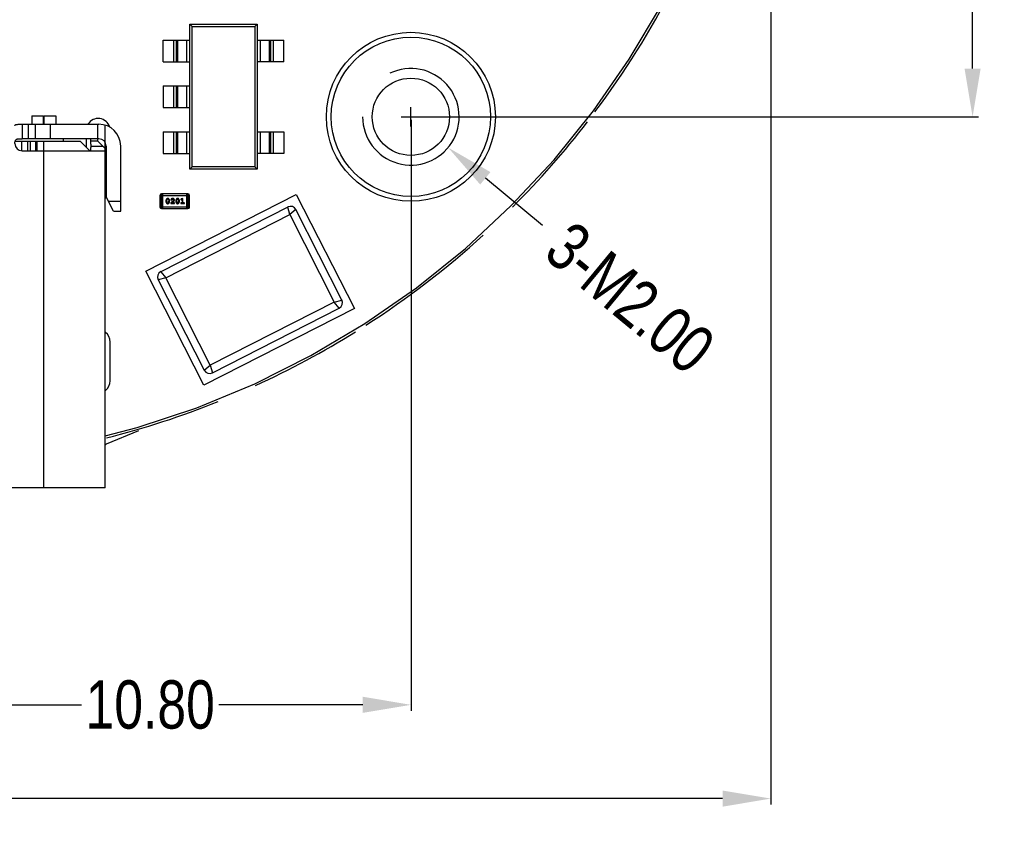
# Model space of a CAD drawing. Header units: inches. Extents: x 13 to 158, y -30 to 56.
# Tile 58 of 84: x 135 to 155, y -13 to 4. Entities that reach past the tile are written whole.
import ezdxf

# ---------------------------------------------------------------- set-up
doc = ezdxf.new("R2010")
doc.units = ezdxf.units.IN
doc.header["$LTSCALE"] = 1.21
doc.header["$MEASUREMENT"] = 0
doc.header["$PDMODE"] = 3
doc.header["$PDSIZE"] = 0.3125
doc.layers.get('0').update_dxf_attribs({"linetype": 'CONTINUOUS'})
doc.layers.get('Defpoints').update_dxf_attribs({"linetype": 'CONTINUOUS'})
doc.layers.add('DIM', color=3, linetype='CONTINUOUS')
doc.styles.get("Standard").update_dxf_attribs({"font": 'txt', "width": 0.8})
doc.dimstyles.get("Standard").update_dxf_attribs({"dimtxt": 0.15625, "dimasz": 0.1875, "dimexe": 0.125, "dimexo": 0.0625, "dimgap": 0.09, "dimtad": 0, "dimtih": 1, "dimtoh": 1, "dimzin": 4, "dimdsep": 46, "dimtxsty": 'Standard', "dimblk": '_FILLED', "dimblk1": '_FILLED', "dimblk2": '_FILLED', "dimcen": 0.09, "dimazin": 1, "dimtp": 0.01, "dimtm": 0.01, "dimtfac": 1, "dimtofl": 0, "dimtmove": 0, "dimatfit": 3, "dimldrblk": '_FILLED', "dimfxl": 1, "dimtolj": 1, "dimtzin": 4, "dimarcsym": 0})

# ---------------------------------------------------------------- blocks, each defined once
blk = doc.blocks.new('_FILLED')
at = {"color": 0, "linetype": 'ByBlock'}
blk.add_solid([(0, 0), (-1, 0.167), (-1, -0.167)], dxfattribs=at)
blk = doc.blocks.new('*D11')
at = {"layer": 'Defpoints', "color": 0}
for p in [(143.2, 2.245), (132.4, -6.498), (132.4, -9.928)]:
    blk.add_point(p, dxfattribs=at)
at = {"layer": 'DIM', "color": 0, "lineweight": -2}
for p, q in [((143.2, 2.182), (143.2, -10.053)), ((132.4, -6.561), (132.4, -10.053)), ((133.4, -9.928), (136.377, -9.928)), ((142.2, -9.928), (139.223, -9.928))]:
    blk.add_line(p, q, dxfattribs=at)
at = {"layer": 'DIM', "color": 0, "lineweight": -2, "rotation": 180}
blk.add_blockref('_FILLED', (132.4, -9.928), dxfattribs=at)
at = {"layer": 'DIM', "color": 0, "lineweight": -2}
blk.add_blockref('_FILLED', (143.2, -9.928), dxfattribs=at)
at = {"layer": 'DIM', "color": 0, "insert": (137.8, -9.928), "char_height": 1, "attachment_point": 5}
blk.add_mtext('\\A1;10.80', dxfattribs=at)
blk = doc.blocks.new('*D12')
at = {"layer": 'Defpoints', "color": 0}
for p in [(152.673, 13.285), (154.827, 13.285), (143.197, 2.248)]:
    blk.add_point(p, dxfattribs=at)
at = {"layer": 'DIM', "color": 0, "lineweight": -2}
for p, q in [((152.736, 13.285), (154.952, 13.285)), ((154.827, 12.285), (154.827, 9.123)), ((154.827, 3.248), (154.827, 6.41)), ((143.26, 2.248), (154.952, 2.248))]:
    blk.add_line(p, q, dxfattribs=at)
for p, rotation in [((154.827, 13.285), 90), ((154.827, 2.248), 270)]:
    blk.add_blockref('_FILLED', p, dxfattribs=dict(at, rotation=rotation))
at = {"layer": 'DIM', "color": 0, "insert": (154.827, 7.767), "char_height": 1, "attachment_point": 5, "rotation": 90}
blk.add_mtext('\\A1;11.04', dxfattribs=at)
blk = doc.blocks.new('*D14')
at = {"layer": 'Defpoints', "color": 0}
for p in [(142.426, 2.885), (143.968, 1.611)]:
    blk.add_point(p, dxfattribs=at)
at = {"layer": 'DIM', "color": 0, "lineweight": -2}
for p, q in [((142.999, 2.248), (143.395, 2.248)), ((143.197, 2.05), (143.197, 2.446)), ((145.92, -0.002), (144.739, 0.974))]:
    blk.add_line(p, q, dxfattribs=at)
at = {"layer": 'DIM', "color": 0, "lineweight": -2, "rotation": 140.4361585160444}
blk.add_blockref('_FILLED', (143.968, 1.611), dxfattribs=at)
at = {"layer": 'DIM', "color": 0, "insert": (147.737, -1.503), "char_height": 1, "attachment_point": 5, "rotation": 320.4362}
blk.add_mtext('\\A1;3-M2.00', dxfattribs=at)
blk = doc.blocks.new('*D16')
at = {"layer": 'Defpoints', "color": 0}
for p in [(114.15, 13.285), (150.65, 13.285), (150.65, -11.87)]:
    blk.add_point(p, dxfattribs=at)
at = {"layer": 'DIM', "color": 0, "lineweight": -2}
for p, q in [((114.15, 13.223), (114.15, -11.995)), ((150.65, 13.223), (150.65, -11.995)), ((115.15, -11.87), (130.776, -11.87)), ((149.65, -11.87), (134.023, -11.87))]:
    blk.add_line(p, q, dxfattribs=at)
at = {"layer": 'DIM', "color": 0, "lineweight": -2, "rotation": 180}
blk.add_blockref('_FILLED', (114.15, -11.87), dxfattribs=at)
at = {"layer": 'DIM', "color": 0, "lineweight": -2}
blk.add_blockref('_FILLED', (150.65, -11.87), dxfattribs=at)
at = {"layer": 'DIM', "color": 0, "insert": (132.4, -11.87), "char_height": 1, "attachment_point": 5}
blk.add_mtext('\\A1;36.50', dxfattribs=at)

msp = doc.modelspace()

# ---------------------------------------------------------------- linework, layer by layer
at = {"color": 7, "linetype": 'Continuous'}
for p, q in [((147.72, 3.44), (148.383, 4.558)), ((146.978, 2.372), (147.72, 3.44)), ((146.162, 1.36), (146.978, 2.372)), ((145.277, 0.408), (146.162, 1.36)), ((144.325, -0.478), (145.277, 0.408)), ((143.313, -1.294), (144.325, -0.478)), ((142.245, -2.035), (143.313, -1.294)), ((141.127, -2.698), (142.245, -2.035)), ((139.964, -3.28), (141.127, -2.698)), ((138.763, -3.778), (139.964, -3.28)), ((137.53, -4.188), (138.763, -3.778)), ((136.869, -4.357), (137.53, -4.188)), ((137.557, -4.255), (136.887, -4.534))]:
    msp.add_line(p, q, dxfattribs=at)
at = {"color": 6, "linetype": 'Continuous'}
for p, q in [((138.618, 4.163), (140.018, 4.163)), ((138.618, 4.163), (138.666, 4.115)), ((138.618, 1.163), (138.618, 4.163)), ((138.666, 4.115), (139.969, 4.115)), ((138.666, 1.211), (138.666, 4.115)), ((140.018, 4.163), (139.969, 4.115)), ((139.969, 4.115), (139.969, 1.211)), ((140.018, 4.163), (140.018, 1.163)), ((138.068, 3.838), (138.618, 3.838)), ((138.068, 3.388), (138.068, 3.838)), ((138.291, 3.388), (138.291, 3.838)), ((138.34, 3.838), (138.34, 3.388)), ((138.362, 3.838), (138.362, 3.388)), ((138.561, 3.388), (138.561, 3.838)), ((140.018, 3.838), (140.568, 3.838)), ((140.074, 3.838), (140.074, 3.388)), ((140.273, 3.388), (140.273, 3.838)), ((140.295, 3.388), (140.295, 3.838)), ((140.344, 3.838), (140.344, 3.388)), ((140.568, 3.388), (140.568, 3.838)), ((138.068, 3.388), (138.618, 3.388)), ((140.568, 3.388), (140.018, 3.388)), ((138.068, 2.888), (138.618, 2.888)), ((138.068, 2.888), (138.068, 2.438)), ((138.291, 2.438), (138.291, 2.888)), ((138.34, 2.888), (138.34, 2.438)), ((138.362, 2.888), (138.362, 2.438)), ((138.561, 2.438), (138.561, 2.888)), ((135.349, 2.271), (135.349, 2.093)), ((135.349, 2.271), (135.584, 2.271)), ((135.584, 2.271), (135.584, 2.093)), ((135.599, 2.271), (135.599, 2.093)), ((135.599, 2.271), (135.849, 2.271)), ((135.849, 2.271), (135.849, 2.093)), ((138.068, 2.438), (138.618, 2.438)), ((135.149, 2.093), (135.149, 1.793)), ((135.149, 2.093), (136.739, 2.093)), ((135.277, 1.793), (135.277, 2.093)), ((135.418, 2.093), (135.418, 1.793)), ((135.739, 1.793), (135.739, 2.093)), ((136.719, 1.743), (136.719, 2.093)), ((136.869, 1.595), (136.869, 2.074)), ((138.068, 1.938), (138.618, 1.938)), ((138.068, 1.938), (138.068, 1.488)), ((138.291, 1.488), (138.291, 1.938)), ((138.34, 1.938), (138.34, 1.488)), ((138.362, 1.938), (138.362, 1.488)), ((138.561, 1.488), (138.561, 1.938)), ((140.018, 1.938), (140.568, 1.938)), ((140.074, 1.938), (140.074, 1.488)), ((140.273, 1.488), (140.273, 1.938)), ((140.295, 1.488), (140.295, 1.938)), ((140.344, 1.938), (140.344, 1.488)), ((140.568, 1.938), (140.568, 1.488)), ((135.005, 1.743), (136.349, 1.743)), ((135.139, 1.545), (135.139, 1.743)), ((136.739, 1.793), (135.149, 1.793)), ((135.259, 1.743), (135.259, 1.543)), ((135.319, 1.543), (135.319, 1.743)), ((135.432, 1.543), (135.432, 1.743)), ((135.462, 1.543), (135.462, 1.743)), ((135.589, 1.743), (135.589, -5.437)), ((135.999, 1.793), (135.999, 1.743)), ((136.549, 1.543), (136.349, 1.743)), ((136.474, 1.793), (136.474, 1.618)), ((136.569, 1.679), (136.569, 1.793)), ((136.719, 1.743), (136.569, 1.743)), ((136.569, 1.679), (136.569, 1.643)), ((136.569, 1.643), (136.819, 1.643)), ((136.719, 1.743), (136.867, 1.595)), ((136.889, 1.643), (136.889, 0.593)), ((137.189, 0.293), (137.189, 1.643)), ((135.149, 1.543), (136.853, 1.543)), ((136.869, -5.437), (136.869, 1.593)), ((138.068, 1.488), (138.618, 1.488)), ((140.568, 1.488), (140.018, 1.488)), ((138.618, 1.163), (138.666, 1.211)), ((140.018, 1.163), (138.618, 1.163)), ((139.969, 1.211), (138.666, 1.211)), ((140.018, 1.163), (139.969, 1.211)), ((136.889, 0.873), (136.869, 0.873)), ((136.869, 0.723), (136.889, 0.723)), ((137.707, -0.95), (140.825, 0.639)), ((138.003, 0.621), (138.612, 0.621)), ((138.003, 0.621), (138.003, 0.377)), ((138.582, 0.652), (138.033, 0.652)), ((138.033, 0.347), (138.033, 0.652)), ((138.064, 0.347), (138.064, 0.652)), ((138.551, 0.652), (138.551, 0.347)), ((138.582, 0.652), (138.582, 0.347)), ((138.612, 0.377), (138.612, 0.621)), ((140.825, 0.639), (142.028, -1.722)), ((137.039, 0.293), (136.889, 0.593)), ((137.189, 0.493), (136.939, 0.493)), ((138.127, 0.511), (138.127, 0.494)), ((138.144, 0.511), (138.151, 0.533)), ((138.144, 0.511), (138.144, 0.494)), ((138.151, 0.472), (138.144, 0.494)), ((138.151, 0.533), (138.163, 0.539)), ((138.164, 0.466), (138.151, 0.472)), ((138.163, 0.539), (138.176, 0.533)), ((138.176, 0.472), (138.164, 0.466)), ((138.176, 0.533), (138.183, 0.511)), ((138.183, 0.494), (138.176, 0.472)), ((138.183, 0.494), (138.183, 0.511)), ((138.2, 0.494), (138.2, 0.511)), ((138.279, 0.514), (138.224, 0.469)), ((138.224, 0.469), (138.224, 0.451)), ((138.224, 0.451), (138.301, 0.451)), ((138.227, 0.527), (138.236, 0.518)), ((138.236, 0.518), (138.244, 0.525)), ((138.244, 0.525), (138.249, 0.533)), ((138.249, 0.533), (138.264, 0.539)), ((138.251, 0.468), (138.284, 0.495)), ((138.287, 0.468), (138.251, 0.468)), ((138.284, 0.524), (138.279, 0.514)), ((138.292, 0.471), (138.287, 0.468)), ((138.301, 0.451), (138.301, 0.458)), ((138.331, 0.511), (138.331, 0.494)), ((138.348, 0.511), (138.356, 0.533)), ((138.348, 0.511), (138.348, 0.494)), ((138.356, 0.472), (138.348, 0.494)), ((138.356, 0.533), (138.368, 0.539)), ((138.368, 0.466), (138.356, 0.472)), ((138.368, 0.539), (138.38, 0.533)), ((138.38, 0.472), (138.368, 0.466)), ((138.38, 0.533), (138.388, 0.511)), ((138.388, 0.494), (138.38, 0.472)), ((138.388, 0.494), (138.388, 0.511)), ((138.405, 0.494), (138.405, 0.511)), ((138.433, 0.537), (138.441, 0.528)), ((138.441, 0.528), (138.447, 0.529)), ((138.479, 0.556), (138.442, 0.546)), ((138.462, 0.468), (138.444, 0.468)), ((138.444, 0.451), (138.496, 0.451)), ((138.447, 0.529), (138.462, 0.533)), ((138.462, 0.533), (138.462, 0.468)), ((138.479, 0.468), (138.479, 0.556)), ((138.496, 0.468), (138.479, 0.468)), ((137.039, 0.293), (137.189, 0.293)), ((138.612, 0.377), (138.003, 0.377)), ((140.648, 0.38), (138.02, -0.959)), ((138.033, 0.347), (138.582, 0.347)), ((138.124, -1.086), (140.69, 0.222)), ((140.69, 0.222), (140.648, 0.38)), ((140.816, 0.326), (140.69, 0.222)), ((140.69, 0.222), (141.611, -1.587)), ((141.77, -1.546), (140.816, 0.326)), ((138.91, -3.311), (137.707, -0.95)), ((138.02, -0.959), (138.124, -1.086)), ((138.124, -1.086), (137.965, -1.127)), ((137.965, -1.127), (138.919, -2.998)), ((139.045, -2.895), (138.124, -1.086)), ((141.611, -1.587), (139.045, -2.895)), ((141.611, -1.587), (141.77, -1.546)), ((141.715, -1.714), (141.611, -1.587)), ((142.028, -1.722), (138.91, -3.311)), ((139.087, -3.053), (141.715, -1.714)), ((136.974, -3.217), (136.974, -2.417)), ((138.919, -2.998), (139.045, -2.895)), ((139.045, -2.895), (139.087, -3.053)), ((136.869, -5.437), (127.929, -5.437))]:
    msp.add_line(p, q, dxfattribs=at)
at = {"color": 7, "linetype": 'Continuous'}
for radius in [1.75, 1.65]:
    msp.add_circle((143.197, 2.248), radius, dxfattribs=at)
msp.add_circle((143.197, 2.248), 0.8)
for centre, radius, start, end in [((132.4, 13.285), 18.25, 323.1786, 332.8024), ((132.4, 13.285), 18.25, 314.9986, 322.3823), ((132.4, 13.285), 18.25, 302.7236, 312.3547), ((132.4, 13.285), 18.25, 294.5435, 301.9266), ((132.4, 13.285), 18.25, 284.2549, 291.8949), ((135.351, -0.841), 4, 292.3146, 292.5918)]:
    msp.add_arc(centre, radius, start, end, dxfattribs=at)
msp.add_arc((143.197, 2.248), 1, 180, 115.7003)
at = {"color": 6, "linetype": 'Continuous'}
for centre, radius, start, end in [((136.724, 1.963), 0.25, 17.0675, 147.9757), ((136.739, 1.643), 0.45, 0, 90), ((135.149, 1.693), 0.15, 180, 270), ((136.739, 1.643), 0.15, 0, 90), ((137.019, 1.385), 0.15, 180, 209.9041), ((138.033, 0.621), 0.0305, 90, 180), ((138.582, 0.621), 0.0305, 0, 90), ((136.724, 0.763), 0.25, 306.1854, 313.6092), ((138.033, 0.377), 0.0305, 180, 270), ((138.582, 0.377), 0.0305, 270, 0), ((140.705, 0.269), 0.125, 27, 117), ((138.076, -1.07), 0.125, 117, 207), ((141.658, -1.602), 0.125, 297, 27), ((136.724, -2.417), 0.25, 0, 53.7973), ((139.03, -2.942), 0.125, 207, 297), ((136.724, -3.217), 0.25, 306.1854, 0)]:
    msp.add_arc(centre, radius, start, end, dxfattribs=at)
for points, knots in [([(134.999, 2.067), (134.999, 2.07), (135.001, 2.077), (135.011, 2.084), (135.025, 2.089), (135.043, 2.091), (135.066, 2.093), (135.092, 2.093), (135.12, 2.093), (135.139, 2.093), (135.149, 2.093)], [0, 0, 0, 0, 0.058249, 0.124867, 0.214663, 0.331928, 0.474576, 0.637764, 0.815436, 1, 1, 1, 1]), ([(134.999, 1.693), (134.999, 1.703), (135, 1.722), (135.004, 1.748), (135.013, 1.767), (135.023, 1.777), (135.036, 1.785), (135.057, 1.791), (135.085, 1.793), (135.116, 1.793), (135.138, 1.793), (135.149, 1.793)], [0, 0, 0, 0, 0.138155, 0.258905, 0.36183, 0.410568, 0.460694, 0.572168, 0.702395, 0.847441, 1, 1, 1, 1]), ([(136.569, 1.643), (136.568, 1.629), (136.568, 1.61), (136.566, 1.585), (136.564, 1.571), (136.562, 1.559), (136.558, 1.551), (136.554, 1.545), (136.55, 1.543), (136.548, 1.543)], [0, 0, 0, 0, 0.390034, 0.551988, 0.689235, 0.800891, 0.886957, 0.950101, 1, 1, 1, 1]), ([(136.867, 1.595), (136.867, 1.587), (136.866, 1.575), (136.864, 1.56), (136.861, 1.551), (136.859, 1.547), (136.856, 1.544), (136.854, 1.543), (136.853, 1.543)], [0, 0, 0, 0, 0.396301, 0.692128, 0.801126, 0.885377, 0.948565, 1, 1, 1, 1]), ([(138.163, 0.556), (138.162, 0.556), (138.159, 0.556), (138.155, 0.555), (138.151, 0.554), (138.148, 0.552), (138.144, 0.55), (138.141, 0.548), (138.138, 0.545), (138.136, 0.542), (138.134, 0.538), (138.132, 0.534), (138.13, 0.531), (138.129, 0.527), (138.128, 0.523), (138.127, 0.519), (138.127, 0.515), (138.127, 0.513), (138.127, 0.511)], [0, 0, 0, 0, 0.06692, 0.130834, 0.19258, 0.252759, 0.312631, 0.373411, 0.436359, 0.501894, 0.568244, 0.632472, 0.69556, 0.757163, 0.818592, 0.878885, 0.939235, 1, 1, 1, 1]), ([(138.127, 0.494), (138.127, 0.493), (138.127, 0.49), (138.127, 0.487), (138.127, 0.484), (138.128, 0.481), (138.129, 0.478), (138.13, 0.475), (138.131, 0.472), (138.133, 0.469), (138.134, 0.466), (138.136, 0.464), (138.138, 0.462), (138.139, 0.459), (138.141, 0.458), (138.143, 0.456), (138.144, 0.454), (138.147, 0.453), (138.15, 0.451), (138.154, 0.45), (138.159, 0.449), (138.162, 0.449), (138.164, 0.449)], [0, 0, 0, 0, 0.049886, 0.09882, 0.148132, 0.19689, 0.246038, 0.295176, 0.345305, 0.395692, 0.445312, 0.491875, 0.535813, 0.577009, 0.616081, 0.652689, 0.687585, 0.720206, 0.785062, 0.85223, 0.923759, 1, 1, 1, 1]), ([(138.2, 0.511), (138.2, 0.512), (138.2, 0.515), (138.2, 0.518), (138.2, 0.521), (138.199, 0.524), (138.198, 0.527), (138.197, 0.53), (138.196, 0.533), (138.194, 0.536), (138.192, 0.539), (138.191, 0.541), (138.189, 0.544), (138.188, 0.546), (138.186, 0.547), (138.184, 0.549), (138.182, 0.551), (138.18, 0.552), (138.177, 0.554), (138.173, 0.555), (138.168, 0.556), (138.165, 0.556), (138.163, 0.556)], [0, 0, 0, 0, 0.049855, 0.099516, 0.148482, 0.19758, 0.246804, 0.296268, 0.346517, 0.397047, 0.446826, 0.49336, 0.537801, 0.579207, 0.617974, 0.654833, 0.689171, 0.722088, 0.786392, 0.853518, 0.924186, 1, 1, 1, 1]), ([(138.164, 0.449), (138.165, 0.449), (138.168, 0.449), (138.172, 0.45), (138.176, 0.451), (138.179, 0.453), (138.183, 0.455), (138.186, 0.457), (138.188, 0.46), (138.191, 0.463), (138.193, 0.467), (138.195, 0.471), (138.197, 0.474), (138.198, 0.478), (138.199, 0.482), (138.2, 0.486), (138.2, 0.49), (138.2, 0.492), (138.2, 0.494)], [0, 0, 0, 0, 0.067217, 0.131051, 0.19272, 0.252824, 0.312745, 0.373449, 0.436041, 0.501494, 0.567761, 0.632087, 0.695096, 0.757109, 0.817993, 0.878657, 0.939311, 1, 1, 1, 1]), ([(138.264, 0.556), (138.263, 0.556), (138.259, 0.556), (138.254, 0.555), (138.25, 0.554), (138.245, 0.552), (138.241, 0.549), (138.237, 0.546), (138.234, 0.543), (138.232, 0.539), (138.23, 0.536), (138.228, 0.533), (138.227, 0.529), (138.227, 0.528), (138.227, 0.527)], [0, 0, 0, 0, 0.098286, 0.193983, 0.289056, 0.384352, 0.477435, 0.566197, 0.652355, 0.737986, 0.818188, 0.887401, 0.94802, 1, 1, 1, 1]), ([(138.301, 0.523), (138.301, 0.524), (138.301, 0.527), (138.301, 0.53), (138.3, 0.533), (138.299, 0.536), (138.297, 0.539), (138.295, 0.541), (138.293, 0.544), (138.291, 0.546), (138.288, 0.549), (138.285, 0.551), (138.282, 0.552), (138.279, 0.554), (138.276, 0.555), (138.272, 0.555), (138.268, 0.556), (138.266, 0.556), (138.264, 0.556)], [0, 0, 0, 0, 0.060981, 0.120256, 0.178148, 0.236115, 0.293993, 0.352864, 0.413358, 0.476056, 0.539296, 0.602396, 0.665116, 0.728325, 0.792919, 0.859317, 0.928302, 1, 1, 1, 1]), ([(138.264, 0.539), (138.266, 0.539), (138.268, 0.539), (138.272, 0.538), (138.276, 0.536), (138.279, 0.534), (138.281, 0.532), (138.283, 0.53), (138.284, 0.527), (138.284, 0.525), (138.284, 0.524)], [0, 0, 0, 0, 0.156344, 0.299348, 0.4327, 0.561, 0.682299, 0.791883, 0.89611, 1, 1, 1, 1]), ([(138.284, 0.495), (138.285, 0.496), (138.287, 0.497), (138.289, 0.499), (138.291, 0.502), (138.293, 0.503), (138.295, 0.505), (138.296, 0.507), (138.297, 0.509), (138.298, 0.511), (138.3, 0.513), (138.3, 0.517), (138.301, 0.52), (138.301, 0.522), (138.301, 0.523)], [0, 0, 0, 0, 0.103002, 0.197728, 0.285279, 0.365235, 0.437224, 0.502446, 0.560545, 0.611446, 0.707576, 0.80349, 0.900532, 1, 1, 1, 1]), ([(138.301, 0.458), (138.301, 0.46), (138.301, 0.461), (138.301, 0.464), (138.3, 0.466), (138.299, 0.468), (138.298, 0.469), (138.296, 0.47), (138.294, 0.471), (138.293, 0.471), (138.292, 0.471)], [0, 0, 0, 0, 0.1844, 0.34094, 0.473574, 0.586824, 0.690029, 0.789175, 0.890445, 1, 1, 1, 1]), ([(138.368, 0.556), (138.366, 0.556), (138.364, 0.556), (138.359, 0.555), (138.356, 0.554), (138.352, 0.552), (138.349, 0.55), (138.346, 0.548), (138.343, 0.545), (138.34, 0.542), (138.338, 0.538), (138.336, 0.534), (138.335, 0.531), (138.333, 0.527), (138.332, 0.523), (138.332, 0.519), (138.331, 0.515), (138.331, 0.513), (138.331, 0.511)], [0, 0, 0, 0, 0.06692, 0.130834, 0.19258, 0.252759, 0.312631, 0.373411, 0.436359, 0.501894, 0.568244, 0.632472, 0.69556, 0.757163, 0.818592, 0.878885, 0.939235, 1, 1, 1, 1]), ([(138.331, 0.494), (138.331, 0.493), (138.331, 0.49), (138.331, 0.487), (138.332, 0.484), (138.333, 0.481), (138.333, 0.478), (138.335, 0.475), (138.336, 0.472), (138.337, 0.469), (138.339, 0.466), (138.341, 0.464), (138.342, 0.462), (138.344, 0.459), (138.345, 0.458), (138.347, 0.456), (138.349, 0.454), (138.351, 0.453), (138.354, 0.451), (138.359, 0.45), (138.363, 0.449), (138.366, 0.449), (138.368, 0.449)], [0, 0, 0, 0, 0.049886, 0.09882, 0.148132, 0.19689, 0.246038, 0.295176, 0.345305, 0.395692, 0.445312, 0.491875, 0.535813, 0.577009, 0.616081, 0.652689, 0.687585, 0.720206, 0.785062, 0.85223, 0.923759, 1, 1, 1, 1]), ([(138.405, 0.511), (138.405, 0.512), (138.405, 0.515), (138.405, 0.518), (138.404, 0.521), (138.403, 0.524), (138.402, 0.527), (138.401, 0.53), (138.4, 0.533), (138.399, 0.536), (138.397, 0.539), (138.395, 0.541), (138.394, 0.544), (138.392, 0.546), (138.39, 0.547), (138.389, 0.549), (138.387, 0.551), (138.385, 0.552), (138.381, 0.554), (138.377, 0.555), (138.373, 0.556), (138.369, 0.556), (138.368, 0.556)], [0, 0, 0, 0, 0.049855, 0.099516, 0.148482, 0.19758, 0.246804, 0.296268, 0.346517, 0.397047, 0.446826, 0.49336, 0.537801, 0.579207, 0.617974, 0.654833, 0.689171, 0.722088, 0.786392, 0.853518, 0.924186, 1, 1, 1, 1]), ([(138.368, 0.449), (138.37, 0.449), (138.372, 0.449), (138.376, 0.45), (138.38, 0.451), (138.384, 0.453), (138.387, 0.455), (138.39, 0.457), (138.393, 0.46), (138.395, 0.463), (138.398, 0.467), (138.4, 0.471), (138.401, 0.474), (138.403, 0.478), (138.404, 0.482), (138.404, 0.486), (138.405, 0.49), (138.405, 0.492), (138.405, 0.494)], [0, 0, 0, 0, 0.067217, 0.131051, 0.19272, 0.252824, 0.312745, 0.373449, 0.436041, 0.501494, 0.567761, 0.632087, 0.695096, 0.757109, 0.817993, 0.878657, 0.939311, 1, 1, 1, 1]), ([(138.442, 0.546), (138.441, 0.546), (138.44, 0.545), (138.438, 0.545), (138.436, 0.544), (138.435, 0.543), (138.434, 0.541), (138.434, 0.54), (138.433, 0.539), (138.433, 0.537), (138.433, 0.537)], [0, 0, 0, 0, 0.187321, 0.344927, 0.475328, 0.579604, 0.674244, 0.773631, 0.882025, 1, 1, 1, 1]), ([(138.444, 0.468), (138.443, 0.468), (138.442, 0.468), (138.439, 0.467), (138.437, 0.467), (138.436, 0.466), (138.435, 0.464), (138.434, 0.463), (138.433, 0.461), (138.433, 0.46), (138.433, 0.459)], [0, 0, 0, 0, 0.169102, 0.317658, 0.446239, 0.563118, 0.671828, 0.776546, 0.884858, 1, 1, 1, 1]), ([(138.433, 0.459), (138.433, 0.459), (138.433, 0.457), (138.434, 0.456), (138.435, 0.454), (138.436, 0.453), (138.437, 0.452), (138.439, 0.451), (138.442, 0.451), (138.443, 0.451), (138.444, 0.451)], [0, 0, 0, 0, 0.115051, 0.223278, 0.329269, 0.437893, 0.554681, 0.682591, 0.83103, 1, 1, 1, 1]), ([(138.507, 0.459), (138.507, 0.46), (138.507, 0.461), (138.507, 0.463), (138.506, 0.464), (138.505, 0.466), (138.503, 0.467), (138.501, 0.467), (138.499, 0.468), (138.497, 0.468), (138.496, 0.468)], [0, 0, 0, 0, 0.11517, 0.223509, 0.328254, 0.438012, 0.553651, 0.682263, 0.830856, 1, 1, 1, 1]), ([(138.496, 0.451), (138.497, 0.451), (138.499, 0.451), (138.501, 0.451), (138.503, 0.452), (138.505, 0.453), (138.506, 0.454), (138.507, 0.456), (138.507, 0.457), (138.507, 0.459), (138.507, 0.459)], [0, 0, 0, 0, 0.169012, 0.317488, 0.445429, 0.560977, 0.67065, 0.776666, 0.88492, 1, 1, 1, 1])]:
    msp.add_open_spline(points, degree=3, knots=knots, dxfattribs=at)

# ---------------------------------------------------------------- dimensions: what is measured, and where the dimension line sits
at = {"layer": 'DIM'}
for base, p1, p2, picture, middle in [((150.65, -11.87), (114.15, 13.285), (150.65, 13.285), '*D16', (132.4, -11.87)), ((132.4, -9.928), (143.2, 2.245), (132.4, -6.498), '*D11', (137.8, -9.928))]:
    dim = msp.add_linear_dim(base=base, p1=p1, p2=p2, dimstyle='Standard', override={"dimtxt": 1, "dimasz": 1, "dimtih": 0, "dimtoh": 0, "dimzin": 0, "dimcen": 0.198, "dimadec": 0, "dimazin": 0, "dimtp": 0, "dimtm": 0, "dimtdec": 4, "dimtzin": 0}, dxfattribs=at)
    dim.commit()
    dim.dimension.update_dxf_attribs({"geometry": picture, "text_midpoint": middle})
dim = msp.add_linear_dim(base=(154.827, 13.285), p1=(143.197, 2.248), p2=(152.673, 13.285), angle=90, dimstyle='Standard', override={"dimtxt": 1, "dimasz": 1, "dimtih": 0, "dimtoh": 0, "dimzin": 0, "dimcen": 0.198, "dimadec": 0, "dimazin": 0, "dimtp": 0, "dimtm": 0, "dimtdec": 4, "dimtzin": 0}, dxfattribs=at)
dim.commit()
dim.dimension.update_dxf_attribs({"geometry": '*D12', "text_midpoint": (154.827, 7.767)})
dim = msp.add_diameter_dim_2p(p1=(142.426, 2.885), p2=(143.968, 1.611), dimstyle='Standard', override={"dimtxt": 1, "dimasz": 1, "dimtih": 0, "dimtoh": 0, "dimzin": 0, "dimpost": '3-M<>', "dimcen": 0.198, "dimadec": 0, "dimazin": 0, "dimtp": 0, "dimtm": 0, "dimtdec": 4, "dimtzin": 0}, dxfattribs=at)
dim.commit()
dim.dimension.update_dxf_attribs({"geometry": '*D14', "text_midpoint": (147.737, -1.503), "dimtype": 163})

doc.saveas('drawing.dxf')
